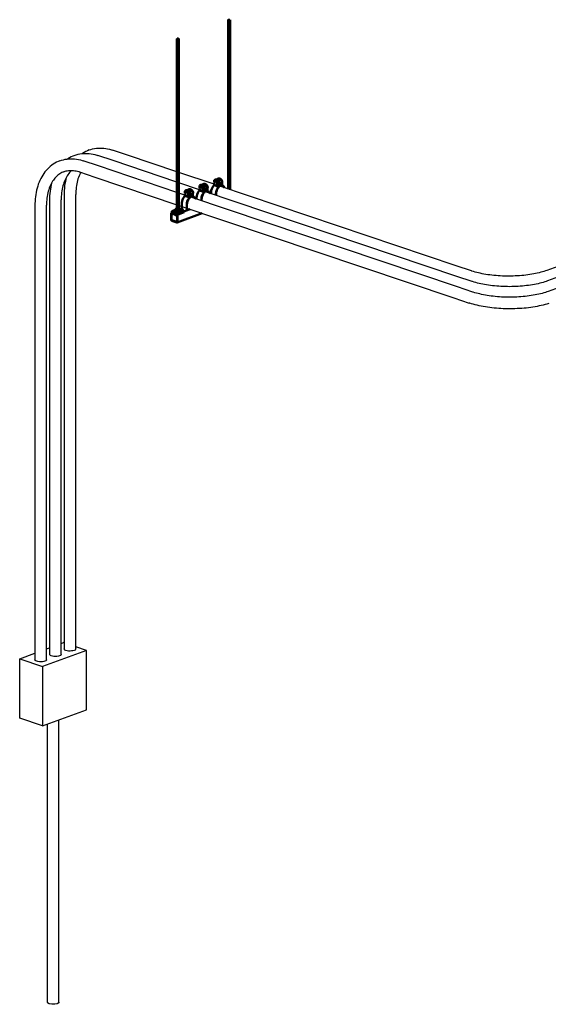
# Model space of a CAD drawing. Header units: inches. Extents: x 423 to 920, y -126 to 223.
# Tile 1 of 6: x 423 to 523, y -126 to 60. Entities that reach past the tile are written whole.
import ezdxf

# ---------------------------------------------------------------- set-up
doc = ezdxf.new("R2010")
doc.units = ezdxf.units.IN
doc.header["$MEASUREMENT"] = 0
for name, color, linetype, lineweight in [('A-GENM', 13, 'Continuous', 9), ('E-POWR-CNDT', 130, 'Continuous', 30), ('S-BEAM', 12, 'Continuous', 9), ('S-COLS', 52, 'Continuous', 9), ('S-FSTN', 2, 'Continuous', 9)]:
    doc.layers.add(name, color=color, linetype=linetype, lineweight=lineweight)

# ---------------------------------------------------------------- blocks, each defined once
blk = doc.blocks.new('Conduit Junction Box - Tee - Aluminum - Standard-1023220-3D - Prefab Conduit Rack')
at = {"layer": 'E-POWR-CNDT'}
for p, q in [((435.17, -59.28), (426.88, -62.34)), ((427.63, -59), (428.19, -58.79)), ((430.39, -57.98), (430.83, -57.82)), ((430.96, -57.86), (430.83, -57.82)), ((435.17, -59.28), (433.15, -58.6)), ((435.17, -70.51), (435.17, -59.28)), ((422.55, -60.88), (425.43, -59.81)), ((422.55, -72.11), (422.55, -60.88)), ((422.55, -60.88), (426.88, -62.34)), ((426.88, -62.34), (426.88, -73.57)), ((426.88, -73.57), (435.17, -70.51)), ((426.88, -73.57), (422.55, -72.11))]:
    blk.add_line(p, q, dxfattribs=at)
blk = doc.blocks.new('P1100 - Pipe and Rigid Steel Conduit Clamp - P1117 - 2_-V5-3D - Prefab Conduit Rack')
at = {"layer": 'A-GENM', "color": 7, "lineweight": 50}
for p, q in [((459.88, 29.7), (459.88, 29.79)), ((460.09, 29.93), (460.05, 29.92)), ((459.45, 29.42), (459.28, 29.1)), ((459.28, 29.1), (459.45, 28.67)), ((459.33, 29.59), (459.33, 29.2)), ((459.33, 28.96), (459.33, 28.66)), ((459.33, 28.66), (460.23, 28.36)), ((459.45, 29.42), (459.6, 29.47)), ((459.78, 29.3), (459.45, 29.42)), ((459.45, 28.67), (459.78, 28.56)), ((459.54, 29.73), (459.51, 29.72)), ((459.6, 29.47), (459.94, 29.36)), ((460.01, 29.4), (459.68, 29.28)), ((459.78, 29.3), (459.94, 29.36)), ((459.95, 28.87), (459.78, 29.3)), ((459.78, 28.56), (459.95, 28.87)), ((459.78, 28.56), (459.94, 28.61)), ((459.86, 28.81), (460.19, 28.93)), ((459.94, 29.36), (460.1, 28.93)), ((460.1, 28.93), (459.94, 28.61)), ((459.95, 28.87), (460.1, 28.93)), ((460.56, 29.6), (460.16, 29.46)), ((460.23, 29.28), (460.27, 29.29)), ((460.23, 28.36), (460.23, 29.28)), ((460.92, 28.55), (460.23, 28.78)), ((460.27, 29.29), (460.27, 28.32)), ((460.27, 28.96), (460.74, 29.13)), ((460.78, 28.51), (460.27, 28.69)), ((460.33, 28.48), (460.27, 28.59)), ((460.81, 29.5), (460.78, 29.48)), ((460.78, 29.48), (460.78, 28.51)), ((460.81, 28.57), (460.81, 29.5)), ((458.76, 27.06), (458.76, 27.35)), ((459.66, 27.05), (459.66, 26.76)), ((459.7, 26.74), (459.7, 27.06))]:
    blk.add_line(p, q, dxfattribs=at)
for points in [[(460.78, 29.48, 0), (460.68, 29.65, 0), (460.55, 29.79, 0), (460.41, 29.89, 0), (460.26, 29.94, 0), (460.11, 29.94, 0), (459.99, 29.89, 0), (459.88, 29.79, 0)], [(460.02, 29.9, 0), (460.15, 29.95, 0), (460.29, 29.95, 0), (460.44, 29.9, 0), (460.58, 29.8, 0), (460.71, 29.67, 0), (460.81, 29.5, 0)], [(458.76, 27.35, 0), (458.78, 27.64, 0), (458.86, 27.94, 0), (458.98, 28.22, 0), (459.14, 28.47, 0), (459.33, 28.66, 0)], [(460.23, 29.28, 0), (460.13, 29.45, 0), (460, 29.59, 0), (459.86, 29.68, 0), (459.71, 29.73, 0), (459.57, 29.73, 0), (459.44, 29.68, 0), (459.33, 29.59, 0)], [(459.47, 29.7, 0), (459.6, 29.75, 0), (459.74, 29.75, 0), (459.89, 29.7, 0), (460.03, 29.6, 0), (460.16, 29.46, 0), (460.27, 29.29, 0)], [(460.23, 28.36, 0), (460.04, 28.16, 0), (459.88, 27.92, 0), (459.76, 27.64, 0), (459.69, 27.34, 0), (459.66, 27.05, 0)], [(459.7, 27.06, 0), (459.73, 27.35, 0), (459.8, 27.63, 0), (459.92, 27.9, 0), (460.08, 28.14, 0), (460.27, 28.32, 0)], [(460.78, 28.51, 0), (460.97, 28.46, 0), (461.12, 28.34, 0), (461.24, 28.17, 0)], [(460.79, 29.54, 0), (460.81, 29.5, 0), (460.84, 29.45, 0), (460.86, 29.38, 0), (460.87, 29.32, 0)], [(460.87, 29.32, 0), (460.86, 29.26, 0), (460.84, 29.21, 0), (460.81, 29.17, 0)], [(461.3, 28.16, 0), (461.29, 28.2, 0), (461.16, 28.39, 0), (461, 28.51, 0), (460.81, 28.57, 0)]]:
    blk.add_polyline3d(points, dxfattribs=at)
blk = doc.blocks.new('P1100 - Pipe and Rigid Steel Conduit Clamp - P1117 - 2_-V6-3D - Prefab Conduit Rack')
at = {"layer": 'A-GENM', "color": 7, "lineweight": 50}
for p, q in [((456.68, 28.4), (456.52, 28.08)), ((456.52, 28.08), (456.68, 27.65)), ((456.57, 28.57), (456.57, 28.18)), ((456.57, 27.95), (456.57, 27.64)), ((456.68, 28.4), (456.84, 28.45)), ((457.02, 28.28), (456.68, 28.4)), ((456.77, 28.71), (456.74, 28.7)), ((456.84, 28.45), (457.17, 28.34)), ((457.25, 28.38), (456.92, 28.26)), ((457.02, 28.28), (457.17, 28.34)), ((457.18, 27.85), (457.02, 28.28)), ((457.12, 28.68), (457.12, 28.77)), ((457.17, 28.34), (457.34, 27.91)), ((457.32, 28.91), (457.29, 28.9)), ((457.8, 28.58), (457.4, 28.44)), ((457.47, 28.26), (457.5, 28.27)), ((457.47, 27.34), (457.47, 28.26)), ((457.5, 28.27), (457.5, 27.3)), ((457.5, 27.94), (457.97, 28.11)), ((458.05, 28.48), (458.02, 28.47)), ((458.02, 28.47), (458.02, 27.5)), ((458.05, 27.55), (458.05, 28.48)), ((455.99, 26.04), (455.99, 26.33)), ((456.57, 27.64), (457.47, 27.34)), ((456.68, 27.65), (457.02, 27.54)), ((457.02, 27.54), (457.18, 27.85)), ((457.02, 27.54), (457.17, 27.59)), ((457.09, 27.79), (457.42, 27.91)), ((457.34, 27.91), (457.17, 27.59)), ((457.18, 27.85), (457.34, 27.91)), ((458.16, 27.53), (457.47, 27.76)), ((458.02, 27.5), (457.5, 27.67)), ((457.57, 27.46), (457.51, 27.57)), ((456.9, 26.03), (456.9, 25.74)), ((456.94, 25.72), (456.94, 26.04))]:
    blk.add_line(p, q, dxfattribs=at)
for points in [[(457.47, 28.26, 0), (457.37, 28.43, 0), (457.24, 28.57, 0), (457.09, 28.67, 0), (456.95, 28.72, 0), (456.8, 28.71, 0), (456.67, 28.66, 0), (456.57, 28.57, 0)], [(456.71, 28.68, 0), (456.83, 28.73, 0), (456.98, 28.73, 0), (457.12, 28.68, 0), (457.27, 28.58, 0), (457.4, 28.44, 0), (457.5, 28.27, 0)], [(458.02, 28.47, 0), (457.91, 28.63, 0), (457.79, 28.77, 0), (457.64, 28.87, 0), (457.49, 28.92, 0), (457.35, 28.92, 0), (457.22, 28.87, 0), (457.12, 28.77, 0)], [(457.26, 28.88, 0), (457.38, 28.93, 0), (457.53, 28.93, 0), (457.67, 28.88, 0), (457.82, 28.78, 0), (457.95, 28.65, 0), (458.05, 28.48, 0)], [(458.03, 28.52, 0), (458.05, 28.48, 0), (458.08, 28.43, 0), (458.1, 28.36, 0), (458.1, 28.3, 0)], [(458.1, 28.3, 0), (458.1, 28.24, 0), (458.08, 28.19, 0), (458.05, 28.15, 0)], [(455.99, 26.33, 0), (456.02, 26.63, 0), (456.1, 26.92, 0), (456.22, 27.2, 0), (456.38, 27.45, 0), (456.57, 27.64, 0)], [(457.47, 27.34, 0), (457.28, 27.14, 0), (457.12, 26.9, 0), (457, 26.62, 0), (456.92, 26.32, 0), (456.9, 26.03, 0)], [(456.94, 26.04, 0), (456.97, 26.33, 0), (457.04, 26.61, 0), (457.16, 26.88, 0), (457.32, 27.12, 0), (457.5, 27.3, 0)], [(458.02, 27.5, 0), (458.2, 27.44, 0), (458.36, 27.32, 0), (458.48, 27.16, 0)], [(458.54, 27.14, 0), (458.52, 27.18, 0), (458.4, 27.37, 0), (458.24, 27.5, 0), (458.05, 27.55, 0)]]:
    blk.add_polyline3d(points, dxfattribs=at)
blk = doc.blocks.new('P1100 - Pipe and Rigid Steel Conduit Clamp - P1117 - 2_-V7-3D - Prefab Conduit Rack')
at = {"layer": 'A-GENM', "color": 7, "lineweight": 50}
for p, q in [((453.92, 27.38), (453.75, 27.06)), ((453.75, 27.06), (453.92, 26.63)), ((453.8, 27.55), (453.8, 27.16)), ((453.8, 26.93), (453.8, 26.63)), ((453.8, 26.63), (454.71, 26.32)), ((453.92, 27.38), (454.08, 27.44)), ((454.25, 27.26), (453.92, 27.38)), ((453.92, 26.63), (454.25, 26.52)), ((454.01, 27.69), (453.98, 27.68)), ((454.08, 27.44), (454.41, 27.32)), ((454.49, 27.36), (454.16, 27.24)), ((454.25, 27.26), (454.41, 27.32)), ((454.42, 26.83), (454.25, 27.26)), ((454.25, 26.52), (454.42, 26.83)), ((454.25, 26.52), (454.41, 26.58)), ((454.33, 26.77), (454.66, 26.89)), ((454.35, 27.66), (454.35, 27.75)), ((454.41, 27.32), (454.58, 26.89)), ((454.58, 26.89), (454.41, 26.58)), ((454.42, 26.83), (454.58, 26.89)), ((454.56, 27.89), (454.53, 27.88)), ((455.04, 27.56), (454.64, 27.42)), ((454.71, 27.24), (454.74, 27.26)), ((454.71, 26.32), (454.71, 27.24)), ((455.4, 26.51), (454.71, 26.74)), ((454.74, 27.26), (454.74, 26.29)), ((454.74, 26.92), (455.21, 27.09)), ((455.26, 26.48), (454.74, 26.65)), ((454.81, 26.44), (454.74, 26.55)), ((455.29, 27.46), (455.26, 27.45)), ((455.26, 27.45), (455.26, 26.48)), ((455.29, 26.54), (455.29, 27.46)), ((453.23, 24.14), (453.23, 25.31)), ((454.14, 25.01), (454.14, 23.84)), ((454.18, 23.86), (454.18, 25.02)), ((453.24, 24.14), (453.38, 24.09)), ((453.38, 24.09), (453.38, 23.84)), ((453.98, 23.83), (453.98, 23.89)), ((453.98, 23.89), (454.08, 23.86)), ((454.03, 23.88), (454.03, 23.84)), ((454.08, 23.86), (454.09, 23.85)), ((454.1, 23.85), (454.13, 23.84)), ((454.14, 23.84), (454.18, 23.86))]:
    blk.add_line(p, q, dxfattribs=at)
for points in [[(453.23, 25.31, 0), (453.26, 25.61, 0), (453.33, 25.9, 0), (453.46, 26.18, 0), (453.62, 26.43, 0), (453.8, 26.63, 0)], [(454.71, 27.24, 0), (454.6, 27.41, 0), (454.47, 27.55, 0), (454.33, 27.65, 0), (454.18, 27.7, 0), (454.04, 27.7, 0), (453.91, 27.65, 0), (453.8, 27.55, 0)], [(453.95, 27.66, 0), (454.07, 27.71, 0), (454.21, 27.71, 0), (454.36, 27.66, 0), (454.5, 27.56, 0), (454.63, 27.42, 0), (454.74, 27.26, 0)], [(454.71, 26.32, 0), (454.52, 26.12, 0), (454.36, 25.88, 0), (454.24, 25.6, 0), (454.16, 25.3, 0), (454.14, 25.01, 0)], [(454.18, 25.02, 0), (454.2, 25.31, 0), (454.28, 25.59, 0), (454.4, 25.86, 0), (454.56, 26.1, 0), (454.74, 26.29, 0)], [(455.26, 27.45, 0), (455.15, 27.62, 0), (455.02, 27.75, 0), (454.88, 27.85, 0), (454.73, 27.9, 0), (454.59, 27.9, 0), (454.46, 27.85, 0), (454.35, 27.75, 0)], [(454.5, 27.86, 0), (454.62, 27.91, 0), (454.76, 27.91, 0), (454.91, 27.86, 0), (455.05, 27.76, 0), (455.18, 27.63, 0), (455.29, 27.46, 0)], [(455.26, 27.5, 0), (455.29, 27.47, 0), (455.32, 27.41, 0), (455.34, 27.35, 0), (455.34, 27.28, 0)], [(455.26, 26.48, 0), (455.44, 26.43, 0), (455.6, 26.31, 0), (455.71, 26.14, 0)], [(455.34, 27.28, 0), (455.34, 27.22, 0), (455.32, 27.17, 0), (455.29, 27.14, 0)], [(455.78, 26.12, 0), (455.76, 26.16, 0), (455.64, 26.35, 0), (455.48, 26.48, 0), (455.29, 26.54, 0)]]:
    blk.add_polyline3d(points, dxfattribs=at)
blk = doc.blocks.new('Vertical Rod - Rod-V8-3D - Prefab Conduit Rack')
at = {"layer": 'S-COLS', "color": 7, "lineweight": 50}
for p, q in [((452.29, 56.33), (452.29, 23.91)), ((452.66, 23.91), (452.66, 56.33)), ((452.29, 23.21), (452.29, 23.2)), ((452.29, 22.95), (452.29, 22.84)), ((452.29, 22.83), (452.29, 22.84))]:
    blk.add_line(p, q, dxfattribs=at)
for points in [[(452.34, 56.28, 0), (452.61, 56.28, 0), (452.6, 56.38, 0)], [(452.6, 56.38, 0), (452.34, 56.37, 0), (452.34, 56.28, 0)]]:
    blk.add_polyline3d(points, dxfattribs=at)
blk = doc.blocks.new('Vertical Rod - Rod-V9-3D - Prefab Conduit Rack')
at = {"layer": 'S-COLS', "color": 7, "lineweight": 50}
for p, q in [((461.96, 59.9), (461.96, 27.93)), ((462.33, 27.81), (462.33, 59.9))]:
    blk.add_line(p, q, dxfattribs=at)
for points in [[(462.01, 59.85, 0), (462.28, 59.85, 0), (462.27, 59.94, 0)], [(462.27, 59.94, 0), (462.01, 59.94, 0), (462.01, 59.85, 0)]]:
    blk.add_polyline3d(points, dxfattribs=at)
blk = doc.blocks.new('P1060 Series Square Washer - P1064 - Rod Dia 1_2_-V10-3D - Prefab Conduit Rack')
at = {"layer": 'S-FSTN', "color": 7, "lineweight": 50}
for p, q in [((451.95, 23.97), (451.33, 23.74)), ((451.33, 23.74), (451.33, 23.54)), ((452.5, 23.35), (451.33, 23.74)), ((451.33, 23.54), (451.47, 23.49)), ((451.47, 23.49), (451.5, 23.48)), ((451.5, 23.48), (452.31, 23.21)), ((452.31, 23.21), (452.32, 23.2)), ((452.33, 23.2), (452.5, 23.14)), ((452.5, 23.35), (453.62, 23.76)), ((453.62, 23.56), (452.5, 23.14)), ((452.5, 23.14), (452.5, 23.35)), ((453, 23.97), (453.62, 23.76)), ((453.62, 23.76), (453.62, 23.56))]:
    blk.add_line(p, q, dxfattribs=at)
blk = doc.blocks.new('Hex_Nut - P1064 - Rod Dia 1_2_-V11-3D - Prefab Conduit Rack')
at = {"layer": 'S-FSTN', "color": 7, "lineweight": 50}
for p, q in [((452.29, 24.22), (452.08, 24.19)), ((453, 24.11), (452.66, 24.23)), ((452.08, 24.19), (451.95, 24.01)), ((451.95, 24.01), (452.35, 23.87)), ((451.95, 23.7), (451.95, 24.01)), ((452.35, 23.56), (451.95, 23.7)), ((452.35, 23.87), (452.87, 23.93)), ((452.35, 23.56), (452.35, 23.87)), ((452.87, 23.62), (452.35, 23.56)), ((452.43, 24), (452.38, 24)), ((452.48, 23.99), (452.43, 24)), ((452.53, 24), (452.48, 23.99)), ((452.57, 24), (452.53, 24)), ((452.61, 24.01), (452.57, 24)), ((452.64, 24.03), (452.61, 24.01)), ((452.66, 24.04), (452.64, 24.03)), ((452.66, 24.06), (452.66, 24.04)), ((452.87, 23.93), (453, 24.11)), ((452.87, 23.62), (452.87, 23.93)), ((453, 23.8), (452.87, 23.62)), ((453, 23.8), (453, 24.11))]:
    blk.add_line(p, q, dxfattribs=at)
blk = doc.blocks.new('Channel Nut - P3010 - 1_2_-V12-3D - Prefab Conduit Rack')
at = {"layer": 'S-BEAM', "color": 7, "lineweight": 50}
for p, q in [((451.78, 23.28), (451.78, 23.13)), ((451.78, 23.28), (451.78, 23.13)), ((451.78, 23.13), (452.1, 23.02)), ((451.86, 23.34), (451.89, 23.35)), ((452.27, 23.2), (451.86, 23.34))]:
    blk.add_line(p, q, dxfattribs=at)
blk.add_polyline3d([(451.86, 23.33, 0), (451.85, 23.32, 0), (451.85, 23.31, 0), (451.84, 23.3, 0)], dxfattribs=at)
blk = doc.blocks.new('Channel - Beam Loading - P1000-V13-3D - Prefab Conduit Rack')
at = {"layer": 'S-BEAM', "color": 7, "lineweight": 50}
for p, q in [((453.44, 24.24), (453, 24.08)), ((454.18, 24.16), (454.42, 24.25)), ((451.2, 23.3), (451.2, 22.1)), ((451.68, 23.59), (451.27, 23.44)), ((451.27, 22.07), (451.27, 23.24)), ((451.37, 23.43), (451.34, 23.44)), ((451.34, 23.31), (451.37, 23.3)), ((451.39, 23.26), (451.39, 23.22)), ((451.45, 23.16), (451.93, 23.33)), ((451.47, 23.19), (451.47, 23.27)), ((452.1, 23.06), (452.1, 22.98)), ((454.79, 24.13), (452.15, 23.15)), ((452.16, 22.92), (452.3, 22.97)), ((452.18, 22.96), (452.18, 23)), ((452.23, 23.14), (452.2, 23.15)), ((452.2, 23.02), (452.23, 23.01)), ((452.3, 22.9), (452.3, 21.73)), ((452.32, 21.61), (457.08, 23.36)), ((452.37, 21.7), (452.37, 22.91)), ((453.34, 23.85), (453.49, 23.91)), ((452.27, 21.7), (451.3, 22.03)), ((451.3, 21.93), (452.27, 21.61))]:
    blk.add_line(p, q, dxfattribs=at)
for points in [[(451.34, 23.44, 0), (451.3, 23.45, 0), (451.27, 23.44, 0), (451.24, 23.42, 0), (451.22, 23.39, 0), (451.2, 23.35, 0), (451.2, 23.3, 0)], [(451.27, 23.24, 0), (451.27, 23.26, 0), (451.28, 23.28, 0), (451.29, 23.3, 0), (451.31, 23.31, 0), (451.32, 23.31, 0), (451.34, 23.31, 0)], [(451.47, 23.27, 0), (451.47, 23.3, 0), (451.46, 23.34, 0), (451.44, 23.37, 0), (451.42, 23.4, 0), (451.4, 23.42, 0), (451.37, 23.43, 0)], [(451.37, 23.3, 0), (451.38, 23.29, 0), (451.38, 23.29, 0), (451.39, 23.28, 0), (451.39, 23.28, 0), (451.39, 23.27, 0), (451.39, 23.26, 0)], [(451.39, 23.22, 0), (451.39, 23.21, 0), (451.4, 23.19, 0), (451.4, 23.18, 0), (451.41, 23.17, 0), (451.42, 23.16, 0), (451.43, 23.16, 0), (451.44, 23.16, 0), (451.44, 23.16, 0), (451.45, 23.16, 0)], [(451.45, 23.16, 0), (451.46, 23.16, 0), (451.46, 23.17, 0), (451.47, 23.18, 0), (451.47, 23.19, 0)], [(452.2, 23.15, 0), (452.17, 23.16, 0), (452.15, 23.15, 0), (452.13, 23.14, 0), (452.11, 23.12, 0), (452.1, 23.09, 0), (452.1, 23.06, 0)], [(452.1, 22.98, 0), (452.1, 22.97, 0), (452.1, 22.96, 0), (452.11, 22.95, 0), (452.12, 22.93, 0), (452.12, 22.93, 0), (452.13, 22.92, 0), (452.14, 22.92, 0), (452.15, 22.92, 0), (452.16, 22.92, 0)], [(452.16, 22.92, 0), (452.17, 22.93, 0), (452.17, 22.93, 0), (452.17, 22.94, 0), (452.18, 22.96, 0)], [(452.18, 23, 0), (452.18, 23, 0), (452.18, 23.01, 0), (452.18, 23.02, 0), (452.19, 23.02, 0), (452.19, 23.02, 0), (452.2, 23.02, 0)], [(452.37, 22.91, 0), (452.37, 22.96, 0), (452.35, 23.01, 0), (452.33, 23.05, 0), (452.3, 23.09, 0), (452.27, 23.12, 0), (452.23, 23.14, 0)], [(452.23, 23.01, 0), (452.25, 23, 0), (452.26, 22.99, 0), (452.28, 22.97, 0), (452.29, 22.95, 0), (452.29, 22.92, 0), (452.3, 22.9, 0)], [(451.2, 22.1, 0), (451.2, 22.06, 0), (451.21, 22.03, 0), (451.23, 22, 0), (451.25, 21.97, 0), (451.27, 21.95, 0), (451.3, 21.93, 0)], [(451.3, 22.03, 0), (451.29, 22.04, 0), (451.28, 22.04, 0), (451.28, 22.05, 0), (451.28, 22.05, 0), (451.27, 22.06, 0), (451.27, 22.07, 0)], [(452.3, 21.73, 0), (452.29, 21.72, 0), (452.29, 21.71, 0), (452.29, 21.71, 0), (452.28, 21.7, 0), (452.28, 21.7, 0), (452.27, 21.7, 0)], [(452.27, 21.61, 0), (452.3, 21.6, 0), (452.32, 21.61, 0), (452.34, 21.62, 0), (452.36, 21.64, 0), (452.37, 21.67, 0), (452.37, 21.7, 0)]]:
    blk.add_polyline3d(points, dxfattribs=at)

msp = doc.modelspace()

# ---------------------------------------------------------------- linework, layer by layer
at = {"layer": 'E-POWR-CNDT'}
for p, q in [((440.2, 33.3), (437.31, 34.28)), ((442.96, 34.32), (440.07, 35.3)), ((452.29, 31.19), (442.96, 34.32)), ((437.44, 32.29), (434.54, 33.26)), ((452.29, 27.29), (437.44, 32.29)), ((452.29, 29.24), (440.2, 33.3)), ((433.84, 31.18), (436.74, 30.2)), ((436.74, 30.2), (452.29, 24.97)), ((459.33, 28.82), (452.66, 31.06)), ((456.57, 27.8), (452.66, 29.11)), ((505.1, 13.42), (460.23, 28.51)), ((430.95, 26.92), (430.95, 23.17)), ((433.15, 23.17), (433.15, 26.92)), ((453.8, 26.78), (452.66, 27.16)), ((505.36, 9.43), (454.71, 26.47)), ((505.23, 11.42), (457.47, 27.49)), ((425.43, 24.88), (425.43, 21.13)), ((427.63, 21.13), (427.63, 24.88)), ((428.19, 25.9), (428.19, 22.15)), ((430.39, 22.15), (430.39, 25.9)), ((452.66, 24.84), (504.66, 7.35)), ((430.95, 23.17), (430.95, -59.02)), ((433.15, -59.02), (433.15, 23.17)), ((425.43, 21.13), (425.43, -61.06)), ((427.63, -61.06), (427.63, 21.13)), ((428.19, 22.15), (428.19, -60.04)), ((430.39, -60.04), (430.39, 22.15)), ((507.99, 12.44), (505.1, 13.42)), ((525.01, 13.57), (522.25, 12.55)), ((508.12, 10.45), (505.23, 11.42)), ((525.14, 11.58), (522.38, 10.56)), ((508.25, 8.46), (505.36, 9.43)), ((525.27, 9.59), (522.51, 8.57)), ((504.66, 7.35), (507.55, 6.38)), ((429.96, -125.81), (429.96, -72.43)), ((427.76, -73.24), (427.76, -125.81))]:
    msp.add_line(p, q, dxfattribs=at)
for points in [[(435.67, 35.31, 0), (436, 35.42, 0), (436.34, 35.52, 0), (436.69, 35.59, 0), (437.04, 35.64, 0), (437.39, 35.67, 0), (437.75, 35.68, 0), (438.11, 35.68, 0), (438.47, 35.65, 0), (438.82, 35.6, 0), (439.18, 35.54, 0), (439.54, 35.45, 0), (439.9, 35.35, 0), (440.07, 35.3, 0)], [(430.14, 33.27, 0), (430.48, 33.38, 0), (430.82, 33.48, 0), (431.16, 33.55, 0), (431.51, 33.6, 0), (431.87, 33.63, 0), (432.22, 33.65, 0), (432.58, 33.64, 0), (432.94, 33.61, 0), (433.3, 33.56, 0), (433.66, 33.5, 0), (434.02, 33.42, 0), (434.37, 33.31, 0), (434.54, 33.26, 0)], [(432.91, 34.29, 0), (432.58, 34.16, 0), (432.26, 34.01, 0), (431.95, 33.84, 0), (431.65, 33.65, 0), (431.58, 33.6, 0)], [(432.91, 34.29, 0), (433.24, 34.4, 0), (433.58, 34.5, 0), (433.93, 34.57, 0), (434.28, 34.62, 0), (434.63, 34.65, 0), (434.99, 34.66, 0), (435.34, 34.66, 0), (435.7, 34.63, 0), (436.06, 34.58, 0), (436.42, 34.52, 0), (436.78, 34.43, 0), (437.14, 34.33, 0), (437.31, 34.28, 0)], [(435.67, 35.31, 0), (435.34, 35.18, 0), (435.03, 35.03, 0), (434.72, 34.86, 0), (434.42, 34.67, 0), (434.34, 34.62, 0)], [(430.14, 33.27, 0), (429.82, 33.14, 0), (429.5, 32.99, 0), (429.19, 32.82, 0), (428.89, 32.63, 0), (428.6, 32.43, 0), (428.32, 32.21, 0), (428.05, 31.97, 0), (427.8, 31.71, 0), (427.56, 31.45, 0), (427.33, 31.16, 0), (427.11, 30.87, 0), (426.9, 30.56, 0), (426.71, 30.24, 0), (426.53, 29.9, 0), (426.37, 29.56, 0), (426.21, 29.2, 0), (426.07, 28.84, 0), (425.95, 28.47, 0), (425.84, 28.08, 0), (425.74, 27.69, 0), (425.65, 27.3, 0), (425.58, 26.89, 0), (425.53, 26.48, 0), (425.48, 26.07, 0), (425.45, 25.64, 0), (425.43, 25.22, 0), (425.43, 24.88, 0)], [(430.91, 31.21, 0), (430.7, 31.13, 0), (430.5, 31.03, 0), (430.3, 30.93, 0), (430.11, 30.81, 0), (429.92, 30.67, 0), (429.74, 30.53, 0), (429.56, 30.37, 0), (429.39, 30.2, 0), (429.22, 30.01, 0), (429.06, 29.82, 0), (428.91, 29.61, 0), (428.76, 29.39, 0), (428.62, 29.15, 0), (428.49, 28.91, 0), (428.37, 28.65, 0), (428.25, 28.38, 0), (428.14, 28.1, 0), (428.05, 27.81, 0), (427.96, 27.51, 0), (427.88, 27.2, 0), (427.81, 26.88, 0), (427.75, 26.55, 0), (427.71, 26.21, 0), (427.67, 25.87, 0), (427.64, 25.52, 0), (427.63, 25.16, 0), (427.63, 24.88, 0)], [(432.38, 31.44, 0), (432.32, 31.39, 0), (432.15, 31.22, 0), (431.98, 31.03, 0), (431.82, 30.84, 0), (431.67, 30.63, 0), (431.52, 30.41, 0), (431.38, 30.17, 0), (431.25, 29.93, 0), (431.13, 29.67, 0), (431.01, 29.4, 0), (430.91, 29.12, 0), (430.81, 28.83, 0), (430.72, 28.53, 0), (430.64, 28.22, 0), (430.57, 27.9, 0), (430.52, 27.57, 0), (430.47, 27.23, 0), (430.43, 26.89, 0), (430.41, 26.54, 0), (430.39, 26.18, 0), (430.39, 25.9, 0)], [(430.91, 31.21, 0), (431.12, 31.28, 0), (431.33, 31.34, 0), (431.55, 31.39, 0), (431.77, 31.42, 0), (432, 31.44, 0), (432.24, 31.45, 0), (432.47, 31.44, 0), (432.72, 31.43, 0), (432.96, 31.39, 0), (433.21, 31.35, 0), (433.46, 31.29, 0), (433.72, 31.22, 0), (433.84, 31.18, 0)], [(431.36, 30.11, 0), (431.26, 29.73, 0), (431.18, 29.33, 0), (431.11, 28.93, 0), (431.05, 28.52, 0), (431.01, 28.1, 0), (430.98, 27.68, 0), (430.96, 27.26, 0), (430.95, 26.92, 0)], [(434.09, 31.09, 0), (434.01, 30.95, 0), (433.89, 30.69, 0), (433.78, 30.42, 0), (433.67, 30.14, 0), (433.57, 29.85, 0), (433.48, 29.55, 0), (433.4, 29.24, 0), (433.34, 28.92, 0), (433.28, 28.59, 0), (433.23, 28.25, 0), (433.2, 27.91, 0), (433.17, 27.56, 0), (433.16, 27.2, 0), (433.15, 26.92, 0)], [(428.59, 29.05, 0), (428.5, 28.71, 0), (428.42, 28.32, 0), (428.35, 27.91, 0), (428.29, 27.5, 0), (428.24, 27.08, 0), (428.21, 26.66, 0), (428.2, 26.24, 0), (428.19, 25.9, 0)], [(522.25, 12.55, 0), (521.98, 12.46, 0), (521.69, 12.36, 0), (521.39, 12.27, 0), (521.08, 12.19, 0), (520.76, 12.1, 0), (520.43, 12.03, 0), (520.09, 11.95, 0), (519.74, 11.88, 0), (519.38, 11.82, 0), (519.01, 11.76, 0), (518.63, 11.71, 0), (518.25, 11.66, 0), (517.86, 11.61, 0), (517.47, 11.58, 0), (517.08, 11.54, 0), (516.67, 11.52, 0), (516.27, 11.5, 0), (515.87, 11.48, 0), (515.46, 11.47, 0), (515.05, 11.47, 0), (514.64, 11.47, 0), (514.23, 11.48, 0), (513.83, 11.49, 0), (513.42, 11.51, 0), (513.02, 11.53, 0), (512.62, 11.56, 0), (512.23, 11.6, 0), (511.84, 11.64, 0), (511.45, 11.69, 0), (511.08, 11.74, 0), (510.71, 11.79, 0), (510.34, 11.86, 0), (509.99, 11.92, 0), (509.64, 12, 0), (509.31, 12.07, 0), (508.98, 12.15, 0), (508.67, 12.24, 0), (508.36, 12.33, 0), (508.07, 12.42, 0), (507.99, 12.44, 0)], [(522.38, 10.56, 0), (522.11, 10.46, 0), (521.82, 10.37, 0), (521.52, 10.28, 0), (521.21, 10.19, 0), (520.89, 10.11, 0), (520.56, 10.03, 0), (520.22, 9.96, 0), (519.87, 9.89, 0), (519.51, 9.83, 0), (519.14, 9.77, 0), (518.76, 9.71, 0), (518.38, 9.67, 0), (517.99, 9.62, 0), (517.6, 9.58, 0), (517.21, 9.55, 0), (516.8, 9.53, 0), (516.4, 9.5, 0), (516, 9.49, 0), (515.59, 9.48, 0), (515.18, 9.47, 0), (514.77, 9.48, 0), (514.36, 9.48, 0), (513.96, 9.5, 0), (513.55, 9.52, 0), (513.15, 9.54, 0), (512.75, 9.57, 0), (512.36, 9.61, 0), (511.97, 9.65, 0), (511.58, 9.69, 0), (511.21, 9.75, 0), (510.84, 9.8, 0), (510.47, 9.86, 0), (510.12, 9.93, 0), (509.77, 10, 0), (509.44, 10.08, 0), (509.11, 10.16, 0), (508.8, 10.24, 0), (508.49, 10.33, 0), (508.2, 10.43, 0), (508.12, 10.45, 0)], [(522.51, 8.57, 0), (522.24, 8.47, 0), (521.95, 8.38, 0), (521.65, 8.29, 0), (521.34, 8.2, 0), (521.02, 8.12, 0), (520.69, 8.04, 0), (520.35, 7.97, 0), (520, 7.9, 0), (519.64, 7.84, 0), (519.27, 7.78, 0), (518.89, 7.72, 0), (518.51, 7.67, 0), (518.12, 7.63, 0), (517.73, 7.59, 0), (517.34, 7.56, 0), (516.93, 7.53, 0), (516.53, 7.51, 0), (516.13, 7.5, 0), (515.72, 7.49, 0), (515.31, 7.48, 0), (514.9, 7.48, 0), (514.49, 7.49, 0), (514.09, 7.5, 0), (513.68, 7.52, 0), (513.28, 7.55, 0), (512.88, 7.58, 0), (512.49, 7.61, 0), (512.1, 7.65, 0), (511.71, 7.7, 0), (511.34, 7.75, 0), (510.97, 7.81, 0), (510.6, 7.87, 0), (510.25, 7.94, 0), (509.9, 8.01, 0), (509.57, 8.09, 0), (509.24, 8.17, 0), (508.93, 8.25, 0), (508.62, 8.34, 0), (508.33, 8.43, 0), (508.25, 8.46, 0)], [(522.61, 6.28, 0), (522.26, 6.18, 0), (521.91, 6.08, 0), (521.54, 5.99, 0), (521.17, 5.9, 0), (520.79, 5.82, 0), (520.4, 5.74, 0), (520, 5.67, 0), (519.6, 5.6, 0), (519.19, 5.55, 0), (518.77, 5.49, 0), (518.35, 5.44, 0), (517.93, 5.4, 0), (517.5, 5.37, 0), (517.07, 5.34, 0), (516.63, 5.32, 0), (516.19, 5.3, 0), (515.76, 5.29, 0), (515.32, 5.28, 0), (514.88, 5.29, 0), (514.44, 5.29, 0), (514, 5.31, 0), (513.56, 5.33, 0), (513.13, 5.36, 0), (512.7, 5.39, 0), (512.27, 5.43, 0), (511.85, 5.47, 0), (511.43, 5.52, 0), (511.02, 5.58, 0), (510.61, 5.64, 0), (510.21, 5.71, 0), (509.82, 5.78, 0), (509.44, 5.86, 0), (509.06, 5.95, 0), (508.69, 6.04, 0), (508.33, 6.14, 0), (507.98, 6.24, 0), (507.64, 6.35, 0), (507.55, 6.38, 0)], [(431.29, -59.3, 0), (431.11, -59.22, 0), (431, -59.13, 0), (430.96, -59.03, 0), (430.95, -59.02, 0)], [(432.85, -59.29, 0), (432.62, -59.35, 0), (432.36, -59.39, 0), (432.08, -59.41, 0), (431.79, -59.4, 0), (431.53, -59.36, 0), (431.29, -59.3, 0)], [(433.15, -59.01, 0), (433.12, -59.12, 0), (433.02, -59.21, 0), (432.85, -59.29, 0)], [(425.77, -61.34, 0), (425.59, -61.26, 0), (425.47, -61.17, 0), (425.43, -61.07, 0), (425.43, -61.06, 0)], [(427.32, -61.33, 0), (427.1, -61.39, 0), (426.84, -61.43, 0), (426.55, -61.45, 0), (426.27, -61.44, 0), (426, -61.4, 0), (425.77, -61.34, 0)], [(427.63, -61.05, 0), (427.6, -61.15, 0), (427.49, -61.25, 0), (427.32, -61.33, 0)], [(428.53, -60.32, 0), (428.35, -60.24, 0), (428.24, -60.15, 0), (428.19, -60.05, 0), (428.19, -60.04, 0)], [(430.09, -60.31, 0), (429.86, -60.37, 0), (429.6, -60.41, 0), (429.32, -60.43, 0), (429.03, -60.42, 0), (428.76, -60.38, 0), (428.53, -60.32, 0)], [(430.39, -60.03, 0), (430.36, -60.13, 0), (430.25, -60.23, 0), (430.09, -60.31, 0)], [(428.1, -126.09, 0), (427.81, -125.92, 0), (427.76, -125.82, 0)], [(429.66, -126.08, 0), (429.17, -126.18, 0), (428.6, -126.19, 0), (428.1, -126.09, 0)], [(429.96, -125.8, 0), (429.93, -125.9, 0), (429.66, -126.08, 0)]]:
    msp.add_polyline3d(points, dxfattribs=at)

# ---------------------------------------------------------------- block references
at = {"layer": 'A-GENM', "color": 7, "lineweight": 50}
for name in ['P1100 - Pipe and Rigid Steel Conduit Clamp - P1117 - 2_-V5-3D - Prefab Conduit Rack', 'P1100 - Pipe and Rigid Steel Conduit Clamp - P1117 - 2_-V6-3D - Prefab Conduit Rack', 'P1100 - Pipe and Rigid Steel Conduit Clamp - P1117 - 2_-V7-3D - Prefab Conduit Rack']:
    msp.add_blockref(name, (0, 0), dxfattribs=at)
at = {"layer": 'E-POWR-CNDT'}
msp.add_blockref('Conduit Junction Box - Tee - Aluminum - Standard-1023220-3D - Prefab Conduit Rack', (0, 0), dxfattribs=at)
at = {"layer": 'S-BEAM', "color": 7, "lineweight": 50}
for name in ['Channel - Beam Loading - P1000-V13-3D - Prefab Conduit Rack', 'Channel Nut - P3010 - 1_2_-V12-3D - Prefab Conduit Rack']:
    msp.add_blockref(name, (0, 0), dxfattribs=at)
at = {"layer": 'S-COLS', "color": 7, "lineweight": 50}
for name in ['Vertical Rod - Rod-V9-3D - Prefab Conduit Rack', 'Vertical Rod - Rod-V8-3D - Prefab Conduit Rack']:
    msp.add_blockref(name, (0, 0), dxfattribs=at)
at = {"layer": 'S-FSTN', "color": 7, "lineweight": 50}
for name in ['Hex_Nut - P1064 - Rod Dia 1_2_-V11-3D - Prefab Conduit Rack', 'P1060 Series Square Washer - P1064 - Rod Dia 1_2_-V10-3D - Prefab Conduit Rack']:
    msp.add_blockref(name, (0, 0), dxfattribs=at)

doc.saveas('drawing.dxf')
